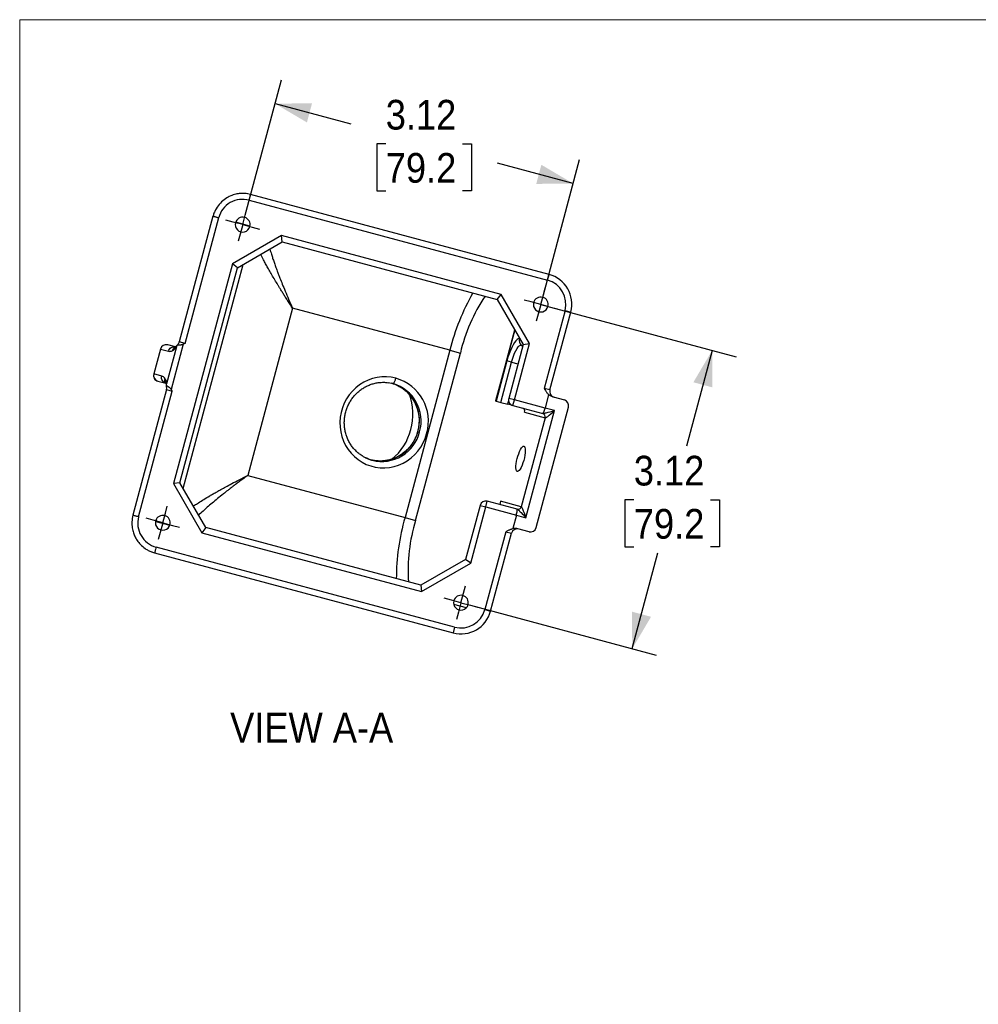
# Model space of a CAD drawing. Header units: inches. Extents: x 0 to 34, y 0 to 22.
# Tile 2 of 5: x 0 to 9.7, y 12 to 22. Entities that reach past the tile are written whole.
import ezdxf

# ---------------------------------------------------------------- set-up
doc = ezdxf.new("R2010")
doc.units = ezdxf.units.IN
doc.header["$LTSCALE"] = 2
doc.header["$MEASUREMENT"] = 0
doc.linetypes.add('SLD-Center', pattern=[0.75, 0.6, -0.05, 0.05, -0.05])
doc.linetypes.add('SLD-Solid', pattern=[0])
doc.layers.add('CENTER', color=40, linetype='SLD-Center')
doc.layers.add('SLD-DEFPOINTS', color=7, linetype='Continuous')
doc.layers.add('DIMENSIONS', color=140, linetype='SLD-Solid', lineweight=25)
doc.layers.add('TEXT', color=140, linetype='SLD-Solid', lineweight=25)
doc.styles.add('SLDTEXTSTYLE0', font='GOTHIC.TTF', dxfattribs={"width": 0.913})
doc.dimstyles.new('SLDDIMSTYLE1', dxfattribs={"dimtxt": 0.3, "dimasz": 0.36, "dimexe": 0, "dimexo": 0.0625, "dimgap": 0.075, "dimtad": 0, "dimtih": 1, "dimtoh": 1, "dimrnd": 1e-09, "dimzin": 12, "dimdsep": 46, "dimtxsty": 'SLDTEXTSTYLE0', "dimsah": 1, "dimcen": 0.09, "dimadec": 0, "dimazin": 3, "dimtfac": 1, "dimtofl": 0, "dimtmove": 0, "dimatfit": 3, "dimfxl": 0, "dimfrac": 2, "dimtolj": 1, "dimtzin": 12, "dimarcsym": 0})

# ---------------------------------------------------------------- blocks, each defined once
blk = doc.blocks.new('Block2')
at = {"color": 7, "linetype": 'SLD-Solid', "lineweight": 18}
for p in [(34, 22), (0, 0)]:
    blk.add_line(p, (0, 22), dxfattribs=at)
blk = doc.blocks.new('_D_8')
at = {"layer": 'DIMENSIONS'}
for p, q in [((2.2801, 20.0257), (2.6464, 21.393)), ((2.5817, 21.1515), (3.3461, 20.9467)), ((3.7006, 20.7454), (3.6092, 20.7454)), ((3.6092, 20.7454), (3.6092, 20.2692)), ((4.4765, 20.7454), (4.5679, 20.7454)), ((4.5679, 20.7454), (4.5679, 20.2692)), ((5.5954, 20.344), (4.831, 20.5488)), ((5.2938, 19.2182), (5.6601, 20.5855)), ((3.6092, 20.2692), (3.7006, 20.2692)), ((4.5679, 20.2692), (4.4765, 20.2692))]:
    blk.add_line(p, q, dxfattribs=at)
for points in [[(2.5817, 21.1515), (2.9036, 20.9617), (2.9553, 21.1549)], [(5.5954, 20.344), (5.2736, 20.5337), (5.2218, 20.3406)]]:
    blk.add_solid(points, dxfattribs=at)
at = {"layer": 'DIMENSIONS', "char_height": 0.3, "attachment_point": 1, "style": 'SLDTEXTSTYLE0'}
for s, insert in [('3.12', (3.7006, 21.1896)), ('79.2', (3.7006, 20.6524))]:
    blk.add_mtext(s, dxfattribs=dict(at, insert=insert))
blk = doc.blocks.new('_D_9')
at = {"layer": 'DIMENSIONS'}
for p, q in [((5.3645, 19.0957), (7.2415, 18.5928)), ((7, 18.6575), (6.7408, 17.6901)), ((6.2084, 17.1483), (6.117, 17.1483)), ((6.117, 17.1483), (6.117, 16.6721)), ((6.9842, 17.1483), (7.0756, 17.1483)), ((7.0756, 17.1483), (7.0756, 16.6721)), ((6.117, 16.6721), (6.2084, 16.6721)), ((7.0756, 16.6721), (6.9842, 16.6721)), ((6.1925, 15.6438), (6.4517, 16.6112)), ((4.557, 16.082), (6.434, 15.5791))]:
    blk.add_line(p, q, dxfattribs=at)
for points in [[(7, 18.6575), (6.8103, 18.3356), (7.0035, 18.2839)], [(6.1925, 15.6438), (6.3823, 15.9656), (6.1891, 16.0174)]]:
    blk.add_solid(points, dxfattribs=at)
at = {"layer": 'DIMENSIONS', "char_height": 0.3, "attachment_point": 1, "style": 'SLDTEXTSTYLE0'}
for s, insert in [('3.12', (6.2084, 17.5925)), ('79.2', (6.2084, 17.0553))]:
    blk.add_mtext(s, dxfattribs=dict(at, insert=insert))
blk = doc.blocks.new('SW_CENTERMARKSYMBOL_3')
at = {"layer": 'CENTER', "color": 0}
for p, q in [((0.0259, 0.0966), (0.0453, 0.169)), ((-0.0966, 0.0259), (-0.169, 0.0453)), ((0, 0), (-0.0966, 0.0259)), ((0, 0), (-0.0259, -0.0966)), ((0, 0), (0.0259, 0.0966)), ((0, 0), (0.0966, -0.0259)), ((-0.0259, -0.0966), (-0.0453, -0.169)), ((0.0966, -0.0259), (0.169, -0.0453))]:
    blk.add_line(p, q, dxfattribs=at)
blk = doc.blocks.new('SW_CENTERMARKSYMBOL_4')
at = {"layer": 'CENTER', "color": 0}
for p, q in [((0.0259, 0.0966), (0.0453, 0.169)), ((-0.0966, 0.0259), (-0.169, 0.0453)), ((0, 0), (-0.0966, 0.0259)), ((0, 0), (-0.0259, -0.0966)), ((0, 0), (0.0259, 0.0966)), ((0, 0), (0.0966, -0.0259)), ((-0.0259, -0.0966), (-0.0453, -0.169)), ((0.0966, -0.0259), (0.169, -0.0453))]:
    blk.add_line(p, q, dxfattribs=at)
blk = doc.blocks.new('SW_CENTERMARKSYMBOL_5')
at = {"layer": 'CENTER', "color": 0}
for p, q in [((0.0259, 0.0966), (0.0453, 0.169)), ((-0.0966, 0.0259), (-0.169, 0.0453)), ((0, 0), (-0.0966, 0.0259)), ((0, 0), (-0.0259, -0.0966)), ((0, 0), (0.0259, 0.0966)), ((0, 0), (0.0966, -0.0259)), ((-0.0259, -0.0966), (-0.0453, -0.169)), ((0.0966, -0.0259), (0.169, -0.0453))]:
    blk.add_line(p, q, dxfattribs=at)
blk = doc.blocks.new('SW_CENTERMARKSYMBOL_6')
at = {"layer": 'CENTER', "color": 0}
for p, q in [((0.0259, 0.0966), (0.0453, 0.169)), ((-0.0966, 0.0259), (-0.169, 0.0453)), ((0, 0), (-0.0966, 0.0259)), ((0, 0), (-0.0259, -0.0966)), ((0, 0), (0.0259, 0.0966)), ((0, 0), (0.0966, -0.0259)), ((-0.0259, -0.0966), (-0.0453, -0.169)), ((0.0966, -0.0259), (0.169, -0.0453))]:
    blk.add_line(p, q, dxfattribs=at)

msp = doc.modelspace()

# ---------------------------------------------------------------- linework, layer by layer
for p, q in [((2.334483, 20.233724), (2.302544, 20.240169)), ((5.351616, 19.425285), (2.334483, 20.233724)), ((2.318953, 20.175768), (5.336087, 19.36733)), ((1.953889, 20.014768), (1.613542, 18.744575)), ((1.671498, 18.729046), (2.011845, 19.999239)), ((2.327762, 19.914589), (2.186223, 19.952514)), ((2.646448, 19.818844), (2.150246, 19.532362)), ((4.867793, 19.223637), (2.646448, 19.818844)), ((2.654924, 19.754457), (2.646448, 19.818844)), ((2.201769, 19.492827), (2.654924, 19.754457)), ((2.654924, 19.754457), (4.828258, 19.172114)), ((2.150246, 19.532362), (1.555038, 17.311017)), ((1.652553, 17.262115), (2.259147, 19.525954)), ((2.201769, 19.492827), (2.150246, 19.532362)), ((1.619426, 17.319494), (2.201769, 19.492827)), ((5.336087, 19.36733), (5.351616, 19.425285)), ((4.828258, 19.172114), (4.867793, 19.223637)), ((5.154275, 18.727435), (4.867793, 19.223637)), ((4.828258, 19.172114), (5.089887, 18.718958)), ((5.340318, 19.102201), (5.267873, 19.121612)), ((2.75924, 19.084634), (2.306306, 17.394264)), ((4.348491, 18.658796), (2.75924, 19.084634)), ((5.512864, 19.061143), (5.301926, 18.273914)), ((5.359882, 18.258385), (5.570819, 19.045614)), ((5.512864, 19.061143), (5.570819, 19.045614)), ((5.004296, 18.867206), (4.811205, 18.146583)), ((4.81318, 18.146054), (5.005742, 18.864702)), ((1.495998, 18.713955), (1.495648, 18.714048)), ((1.574115, 18.693023), (1.495998, 18.713955)), ((1.654208, 18.719221), (1.532027, 18.263237)), ((1.593551, 18.71072), (1.596211, 18.714386)), ((1.671498, 18.729046), (1.613542, 18.744575)), ((5.089887, 18.718958), (4.943654, 18.17321)), ((5.00161, 18.157681), (5.154275, 18.727435)), ((5.059851, 18.770982), (5.050936, 18.773371)), ((5.070292, 18.711254), (5.086648, 18.706871)), ((5.089887, 18.718958), (5.154275, 18.727435)), ((1.422163, 18.671622), (1.35487, 18.420481)), ((1.423214, 18.67134), (1.355921, 18.4202)), ((1.422163, 18.671622), (1.423214, 18.67134)), ((1.423214, 18.67134), (1.503589, 18.649804)), ((1.585958, 18.69353), (1.485767, 18.319611)), ((4.348491, 18.658796), (3.895557, 16.968425)), ((4.002028, 16.939897), (4.454962, 18.630267)), ((4.348491, 18.658796), (4.454962, 18.630267)), ((4.925015, 18.550904), (4.816311, 18.145215)), ((4.863647, 18.132531), (4.972351, 18.53822)), ((4.972351, 18.53822), (4.925015, 18.550904)), ((4.972351, 18.53822), (5.036829, 18.520943)), ((1.355921, 18.4202), (1.35487, 18.420481)), ((1.436296, 18.398663), (1.355921, 18.4202)), ((1.397297, 18.346997), (1.397647, 18.346903)), ((1.397647, 18.346903), (1.47587, 18.325943)), ((3.729654, 18.331774), (3.772424, 18.322949)), ((1.484133, 18.261612), (1.143786, 16.99142)), ((1.201741, 16.975891), (1.542088, 18.246083)), ((1.484219, 18.296448), (1.483747, 18.300927)), ((1.484133, 18.261612), (1.542088, 18.246083)), ((5.359882, 18.258385), (5.301926, 18.273914)), ((5.347296, 18.211414), (5.310706, 18.074859)), ((4.811205, 18.146583), (4.81318, 18.146054)), ((4.816311, 18.145215), (4.81318, 18.146054)), ((4.816311, 18.145215), (4.863647, 18.132531)), ((4.863647, 18.132531), (4.934651, 18.113506)), ((4.934651, 18.113506), (4.943021, 18.144743)), ((4.986081, 18.099725), (4.934651, 18.113506)), ((5.00161, 18.157681), (4.943654, 18.17321)), ((4.986081, 18.099725), (5.00161, 18.157681)), ((5.310706, 18.074859), (5.00161, 18.157681)), ((5.393282, 18.187319), (5.505872, 18.15715)), ((4.986081, 18.099725), (5.287547, 18.018948)), ((5.102592, 18.032271), (5.106809, 18.048008)), ((5.102592, 18.032271), (5.311346, 17.976336)), ((5.117037, 16.967243), (5.406914, 18.04908)), ((5.220211, 16.867128), (5.546323, 18.084195)), ((5.287547, 18.018948), (5.287749, 18.018893)), ((5.406914, 18.04908), (5.310706, 18.074859)), ((5.311346, 17.976336), (5.070644, 17.078025)), ((1.619426, 17.319494), (1.555038, 17.311017)), ((1.881056, 16.866338), (1.619426, 17.319494)), ((2.306306, 17.394264), (3.895557, 16.968425)), ((1.555038, 17.311017), (1.84152, 16.814815)), ((4.711733, 17.075844), (4.727262, 17.133799)), ((5.028728, 17.053022), (4.727262, 17.133799)), ((4.861891, 17.13396), (4.852832, 17.100153)), ((5.070644, 17.078025), (4.861891, 17.13396)), ((4.653777, 17.091373), (4.507544, 16.545625)), ((4.559067, 16.50609), (4.711733, 17.075844)), ((4.653777, 17.091373), (4.711733, 17.075844)), ((4.711733, 17.075844), (5.020829, 16.993022)), ((5.02893, 17.052968), (5.028728, 17.053022)), ((1.376119, 16.929166), (1.517658, 16.891241)), ((3.895557, 16.968425), (4.002028, 16.939897)), ((5.020829, 16.993022), (4.984239, 16.856467)), ((5.020829, 16.993022), (5.117037, 16.967243)), ((1.881056, 16.866338), (1.84152, 16.814815)), ((4.054389, 16.283995), (1.881056, 16.866338)), ((4.913698, 16.825025), (4.70276, 16.037796)), ((4.913698, 16.825025), (4.971653, 16.809496)), ((5.148702, 16.824173), (5.036111, 16.854341)), ((1.84152, 16.814815), (4.062865, 16.219608)), ((4.760716, 16.022266), (4.971653, 16.809496)), ((1.33305, 16.621882), (1.363911, 16.611502)), ((4.396574, 15.861019), (1.37944, 16.669457)), ((1.363911, 16.611502), (4.381045, 15.803063)), ((4.507544, 16.545625), (4.054389, 16.283995)), ((4.559067, 16.50609), (4.507544, 16.545625)), ((4.062865, 16.219608), (4.559067, 16.50609)), ((4.054389, 16.283995), (4.062865, 16.219608)), ((4.515371, 16.056948), (4.387227, 16.091284)), ((4.70276, 16.037796), (4.760716, 16.022266)), ((4.396574, 15.861019), (4.381045, 15.803063))]:
    msp.add_line(p, q)
at = {"flags": 128}
for points in [[(5.050936, 18.773371), (5.040469, 18.773021), (5.028682, 18.766794), (5.015867, 18.754843), (5.002337, 18.737461), (4.988428, 18.715078), (4.97448, 18.688245), (4.960837, 18.657621), (4.947836, 18.623961), (4.935797, 18.588095), (4.925015, 18.550904)], [(4.972351, 18.53822), (4.981733, 18.57031), (4.992292, 18.601033), (5.003708, 18.629456), (5.015633, 18.654715), (5.027704, 18.676043), (5.039557, 18.692791), (5.050829, 18.704451), (5.061179, 18.710668), (5.070292, 18.711254)], [(5.070292, 18.711254), (5.079484, 18.702514), (5.084025, 18.697079)], [(3.802953, 18.376885), (3.756241, 18.386664), (3.708696, 18.391223), (3.660862, 18.390509), (3.613287, 18.38453), (3.566518, 18.373356), (3.521088, 18.357113), (3.47752, 18.335989), (3.436313, 18.310226), (3.397938, 18.280117), (3.362836, 18.24601), (3.331409, 18.208294), (3.304016, 18.167401), (3.280972, 18.123801), (3.262541, 18.077993), (3.248934, 18.030501), (3.240307, 17.981871), (3.236758, 17.932659), (3.238329, 17.883429), (3.245002, 17.834745), (3.2567, 17.787166), (3.273288, 17.741236), (3.294578, 17.697483), (3.320324, 17.656406), (3.350232, 17.618477), (3.38396, 17.584131), (3.42112, 17.553761), (3.461287, 17.527716), (3.504, 17.506293), (3.54877, 17.489738), (3.595085, 17.478241), (3.642413, 17.471933), (3.690211, 17.470888), (3.737933, 17.475116), (3.785031, 17.48457), (3.830966, 17.499141), (3.875211, 17.518662), (3.917259, 17.542909), (3.956629, 17.571605), (3.992868, 17.604421), (4.025563, 17.64098), (4.054338, 17.680864), (4.078863, 17.723616), (4.098858, 17.768745), (4.114093, 17.815736)], [(5.097789, 17.689329), (5.103755, 17.684923), (5.108072, 17.675457), (5.110565, 17.661319), (5.111131, 17.643089), (5.109746, 17.621511), (5.106468, 17.597471), (5.101431, 17.571951), (5.094841, 17.545997), (5.086967, 17.520672), (5.078132, 17.497011), (5.068698, 17.475985), (5.059051, 17.458453), (5.049586, 17.445133), (5.040691, 17.436571), (5.032729, 17.433118), (5.026026, 17.434914), (5.020858, 17.441886), (5.017435, 17.453748), (5.015898, 17.470016), (5.016309, 17.490022), (5.018653, 17.512949), (5.022832, 17.537857), (5.028676, 17.563726), (5.035945, 17.589498), (5.044342, 17.614117), (5.053524, 17.636576), (5.063113, 17.655955), (5.072719, 17.67146), (5.081946, 17.682457), (5.090419, 17.688496), (5.097789, 17.689329)]]:
    msp.add_lwpolyline(points, dxfattribs=at)
for centre, radius, start, end in [((2.254185, 19.929127), 0.075, 345, 165), ((2.254185, 19.929127), 0.075, 165, 345), ((5.271382, 19.125848), 0.31, 345, 75), ((5.271382, 19.125848), 0.25, 345, 75), ((6.547803, 18.112337), 2.266184, 150.2071279, 166.0464034), ((6.13302, 18.2454), 1.721628, 146.1079661, 167.0824923), ((5.267873, 19.121612), 0.075, 165, 345), ((5.267873, 19.121612), 0.075, 345, 165), ((1.480119, 18.656093), 0.06, 75, 165), ((1.480914, 18.656253), 0.059641, 75.3504248, 165.3461899), ((1.555587, 18.760104), 0.06, 314.8181736, 345), ((5.10885, 18.757342), 0.060091, 164.5300415, 230.0841318), ((1.412826, 18.404952), 0.06, 165, 255), ((1.413435, 18.404416), 0.059641, 164.6538101, 254.6495752), ((3.645492, 17.947953), 0.395305, 344.0680405, 72.6089246), ((3.7321, 18.381381), 0.070995, 304.6093081, 356.3690545), ((3.663283, 17.943293), 0.395032, 344.0524826, 73.9615718), ((3.67778, 17.940647), 0.453842, 344.0242395, 73.9898149), ((1.426177, 18.277141), 0.06, 345, 15.2643839), ((3.383715, 18.012283), 0.591956, 344.9211966, 20.0219436), ((5.417837, 18.242856), 0.06, 165, 255), ((5.00161, 18.157681), 0.06, 165, 255), ((5.489598, 18.100434), 0.059004, 344.0242395, 73.9898149), ((5.073787, 18.041351), 0.033686, 11.3982653, 74.5711098), ((3.642503, 17.934981), 0.394842, 257.3254928, 345.9975422), ((3.660234, 17.93012), 0.394576, 255.9722208, 346.0137248), ((3.384256, 18.010098), 0.590868, 309.9205605, 345.1120787), ((3.6617, 17.909625), 0.375102, 243.8083905, 254.9961262), ((4.711733, 17.075844), 0.06, 75, 165), ((1.446669, 16.915439), 0.075, 165, 345), ((1.446669, 16.915439), 0.075, 345, 165), ((5.990382, 16.353878), 2.183108, 163.6501734, 180.0962953), ((5.647703, 16.434171), 1.721628, 162.9175077, 183.8920339), ((5.029609, 16.793967), 0.06, 75, 165), ((5.162966, 16.881427), 0.059004, 256.0101851, 345.9757605), ((4.460358, 16.107923), 0.075, 165, 345), ((4.460358, 16.107923), 0.075, 345, 165), ((4.461279, 16.1025), 0.31, 255, 345), ((4.461279, 16.1025), 0.25, 255, 345)]:
    msp.add_arc(centre, radius, start, end)
for centre, major_axis, ratio, start_param, end_param in [((2.254249, 19.934287), (-0.242404, 0.064952), 0.9961947, 4.71238898, 6.28318531), ((5.303076, 18.076903), (0.015529, 0.057956), 0.1316525, 3.14159265, 4.71238898), ((5.013199, 16.995066), (0.015529, 0.057956), 0.1316525, 4.71238898, 6.28318531), ((1.444145, 16.910939), (-0.242404, 0.064952), 0.9961947, 0, 1.57079633)]:
    msp.add_ellipse(centre, major_axis=major_axis, ratio=ratio, start_param=start_param, end_param=end_param)
for points, knots in [([(2.304682, 20.240144), (2.293503, 20.241613), (2.268965, 20.244839), (2.228349, 20.244072), (2.181645, 20.236967), (2.13034, 20.220176), (2.077002, 20.191286), (2.025704, 20.147557), (1.989788, 20.099029), (1.96662, 20.053166), (1.95868, 20.02761), (1.954628, 20.01457)], [0, 0, 0, 0, 0.07433704, 0.16315631, 0.26647225, 0.3843299, 0.516588, 0.66315351, 0.82421652, 0.91029895, 1, 1, 1, 1]), ([(2.318953, 20.175768), (2.3236, 20.193108), (2.331644, 20.223128), (2.334483, 20.233724), (2.334483, 20.233724)], [0, 0, 0, 0, 0.57142857, 1, 1, 1, 1]), ([(1.954192, 20.014686), (1.954048, 20.014725), (1.95386, 20.014776), (1.954603, 20.014576), (1.954777, 20.01453)], [0, 0, 0, 0, 0.76585193, 1, 1, 1, 1]), ([(1.954777, 20.01453), (1.95538, 20.014368), (1.956717, 20.01401), (1.961658, 20.012686), (1.968797, 20.010773), (1.977848, 20.008348), (1.988335, 20.005538), (1.999833, 20.002457), (2.007841, 20.000311), (2.011845, 19.999239)], [0, 0, 0, 0, 0.12061538, 0.26717949, 0.41374359, 0.56030769, 0.70687179, 0.8534359, 1, 1, 1, 1]), ([(2.75924, 19.084634), (2.749814, 19.098872), (2.731578, 19.126416), (2.705723, 19.166103), (2.682108, 19.20283), (2.660709, 19.2366), (2.641443, 19.267435), (2.624225, 19.295359), (2.608965, 19.320397), (2.588671, 19.35397), (2.563756, 19.395761), (2.535025, 19.445238), (2.509048, 19.491215), (2.485802, 19.533648), (2.461075, 19.579946), (2.445882, 19.610346), (2.436799, 19.628522)], [0, 0, 0, 0, 0.07306488, 0.14134507, 0.20484067, 0.26355186, 0.31747888, 0.36662209, 0.41098199, 0.45055927, 0.54641774, 0.63771833, 0.72447634, 0.80670967, 0.88443933, 1, 1, 1, 1]), ([(2.528993, 19.68175), (2.534053, 19.664589), (2.542717, 19.635209), (2.557274, 19.590515), (2.571178, 19.54927), (2.586569, 19.505473), (2.601906, 19.463418), (2.616621, 19.424402), (2.633541, 19.38093), (2.655579, 19.325811), (2.684819, 19.254919), (2.719418, 19.173463), (2.745485, 19.115315), (2.75924, 19.084634)], [0, 0, 0, 0, 0.09942165, 0.17020789, 0.24359042, 0.31958507, 0.39820605, 0.45802643, 0.51537807, 0.61394456, 0.72756843, 0.85625303, 1, 1, 1, 1]), ([(1.595376, 18.714988), (1.592483, 18.710735), (1.586196, 18.701492), (1.579696, 18.69617), (1.576375, 18.694189), (1.574706, 18.693194)], [0, 0, 0, 0, 0.29777538, 0.64714548, 1, 1, 1, 1]), ([(1.585958, 18.69353), (1.586785, 18.695632), (1.588365, 18.699651), (1.590928, 18.705376), (1.592706, 18.708999), (1.593551, 18.71072)], [0, 0, 0, 0, 0.36536742, 0.69842842, 1, 1, 1, 1]), ([(1.654208, 18.719221), (1.653077, 18.718642), (1.650733, 18.717441), (1.646899, 18.715989), (1.64271, 18.714702), (1.636736, 18.71326), (1.628866, 18.711949), (1.621313, 18.711224), (1.615537, 18.710869), (1.610868, 18.710679), (1.605895, 18.710578), (1.600964, 18.710571), (1.596672, 18.710634), (1.594601, 18.710691), (1.593551, 18.71072)], [0, 0, 0, 0, 0.04861696, 0.1008412, 0.15700529, 0.21737648, 0.33966189, 0.47342355, 0.53621827, 0.60125803, 0.69698574, 0.79526225, 0.89622482, 1, 1, 1, 1]), ([(1.503589, 18.649804), (1.505622, 18.65739), (1.509144, 18.664574), (1.518637, 18.677055), (1.524603, 18.682347), (1.538077, 18.690236), (1.545579, 18.692829), (1.560983, 18.694925), (1.568879, 18.694426), (1.576374, 18.692418)], [0, 0, 0, 0, 0.25, 0.25, 0.5, 0.5, 0.75, 0.75, 1, 1, 1, 1]), ([(1.546506, 18.656055), (1.548107, 18.661009), (1.551309, 18.670913), (1.56089, 18.683092), (1.56903, 18.690626), (1.574271, 18.69279), (1.574788, 18.693003)], [0, 0, 0, 0, 0.32171695, 0.64322453, 0.96479623, 1, 1, 1, 1]), ([(1.54653, 18.656154), (1.552364, 18.65925), (1.558501, 18.663376), (1.56824, 18.672079), (1.571579, 18.675409), (1.578521, 18.683294), (1.582114, 18.687794), (1.585958, 18.69353)], [0, 0, 0, 0, 0.5, 0.5, 0.75, 0.75, 1, 1, 1, 1]), ([(1.478022, 18.325366), (1.470528, 18.327374), (1.46344, 18.33089), (1.451148, 18.340407), (1.445948, 18.346405), (1.438223, 18.359973), (1.435702, 18.367539), (1.433722, 18.383094), (1.434264, 18.391077), (1.436296, 18.398663)], [0, 0, 0, 0, 0.25, 0.25, 0.5, 0.5, 0.75, 0.75, 1, 1, 1, 1]), ([(1.476343, 18.325642), (1.476, 18.326087), (1.472537, 18.330578), (1.469277, 18.341189), (1.467096, 18.356523), (1.469257, 18.366702), (1.470338, 18.371791)], [0, 0, 0, 0, 0.03534262, 0.3568516, 0.6784247, 1, 1, 1, 1]), ([(1.485767, 18.319611), (1.484869, 18.334213), (1.480002, 18.352636), (1.473569, 18.366287), (1.470267, 18.371548)], [0.191739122, 0.191739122, 0.191739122, 0.191739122, 0.444582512, 0.670652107, 0.670652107, 0.670652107, 0.670652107]), ([(1.47619, 18.325528), (1.477122, 18.323759), (1.47898, 18.320235), (1.482101, 18.312887), (1.482857, 18.301533), (1.483202, 18.296346)], [0, 0, 0, 0, 0.35362315, 0.70474475, 1, 1, 1, 1]), ([(1.483748, 18.300927), (1.483951, 18.303863), (1.484391, 18.310201), (1.485286, 18.316325), (1.485767, 18.319611)], [0, 0, 0, 0, 0.46332535, 1, 1, 1, 1]), ([(3.497063, 17.573166), (3.487956, 17.577715), (3.466488, 17.588437), (3.435221, 17.610078), (3.403371, 17.637011), (3.37464, 17.66751), (3.349274, 17.701042), (3.327585, 17.737265), (3.309815, 17.775748), (3.296166, 17.816049), (3.286792, 17.857703), (3.281796, 17.900234), (3.281232, 17.943152), (3.285102, 17.985967), (3.293361, 18.028189), (3.30591, 18.069338), (3.322603, 18.108943), (3.343247, 18.146553), (3.367604, 18.181742), (3.395396, 18.214109), (3.426306, 18.243288), (3.459982, 18.268949), (3.496043, 18.290798), (3.53408, 18.30859), (3.573663, 18.322109), (3.614349, 18.331242), (3.655651, 18.335707), (3.694455, 18.336068), (3.719086, 18.332782), (3.730055, 18.331319)], [0, 0, 0, 0, 0.0279008, 0.06576741, 0.10361276, 0.14142997, 0.17921431, 0.21696324, 0.25467628, 0.29235467, 0.33000105, 0.36761906, 0.40521304, 0.44278778, 0.48034835, 0.51790001, 0.55544759, 0.59299544, 0.63054922, 0.6681147, 0.70569761, 0.74330353, 0.78093765, 0.81860439, 0.85630706, 0.8940474, 0.93182516, 0.96963783, 1, 1, 1, 1]), ([(3.767503, 18.323693), (3.778525, 18.320338), (3.79418, 18.315573), (3.808825, 18.30827), (3.81316, 18.306109)], [0, 0, 0, 0, 0.70402713, 1, 1, 1, 1]), ([(1.532027, 18.263237), (1.531358, 18.264273), (1.529964, 18.266434), (1.527426, 18.269557), (1.524478, 18.272748), (1.520089, 18.276946), (1.514043, 18.281953), (1.507178, 18.286871), (1.500952, 18.290956), (1.495614, 18.294237), (1.490838, 18.29702), (1.486706, 18.299327), (1.484739, 18.300391), (1.483747, 18.300927)], [0, 0, 0, 0, 0.0472251, 0.09844684, 0.15408949, 0.21455093, 0.33430719, 0.4649856, 0.56832794, 0.67341667, 0.78037026, 0.88923655, 1, 1, 1, 1]), ([(3.81316, 18.306109), (3.821326, 18.30239), (3.842059, 18.292949), (3.873029, 18.273085), (3.905826, 18.247392), (3.935615, 18.217996), (3.962148, 18.185452), (3.985096, 18.15008), (4.004203, 18.112307), (4.01925, 18.072563), (4.030069, 18.031309), (4.03654, 17.989018), (4.03859, 17.946175), (4.036201, 17.903271), (4.029403, 17.860796), (4.018276, 17.819235), (4.002951, 17.779062), (3.983605, 17.740735), (3.960461, 17.70469), (3.933785, 17.671336), (3.903882, 17.641051), (3.87109, 17.614178), (3.835784, 17.591024), (3.798361, 17.571847), (3.759247, 17.556884), (3.718878, 17.546247), (3.677735, 17.540291), (3.640921, 17.538468), (3.618141, 17.540598), (3.609085, 17.541444)], [0, 0, 0, 0, 0.02482401, 0.06302801, 0.10121331, 0.13937233, 0.17749953, 0.21559163, 0.25364747, 0.29166776, 0.32965474, 0.36761179, 0.40554306, 0.44345327, 0.48134745, 0.51923084, 0.55710888, 0.59498531, 0.63286579, 0.67075612, 0.7086621, 0.74658945, 0.78454356, 0.82252919, 0.8605501, 0.89860862, 0.93670523, 0.97483816, 1, 1, 1, 1]), ([(5.301926, 18.273914), (5.305813, 18.26714), (5.312282, 18.255869), (5.321809, 18.241424), (5.329847, 18.230237), (5.338039, 18.220295), (5.344215, 18.21437), (5.347296, 18.211414)], [0, 0, 0, 0, 0.30205212, 0.5026273, 0.66912451, 0.83492349, 1, 1, 1, 1]), ([(5.393282, 18.187319), (5.391608, 18.187805), (5.388153, 18.188809), (5.382941, 18.190792), (5.377509, 18.193171), (5.371867, 18.195983), (5.36601, 18.199216), (5.359943, 18.202876), (5.353654, 18.20695), (5.349452, 18.209899), (5.347296, 18.211414)], [0, 0, 0, 0, 0.100361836, 0.207210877, 0.320885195, 0.441665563, 0.569786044, 0.705442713, 0.848800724, 1, 1, 1, 1]), ([(5.406914, 18.04908), (5.375748, 18.038846), (5.334563, 18.026921), (5.298749, 18.019171), (5.289993, 18.018292), (5.287749, 18.018893)], [0, 0, 0, 0, 0.8975979, 1.12199738, 1.57079633, 1.57079633, 1.57079633, 1.57079633]), ([(5.311346, 17.976336), (5.313717, 17.985187), (5.312555, 17.994926), (5.303819, 18.010683), (5.296298, 18.016603), (5.287749, 18.018893)], [0, 0, 0, 0, 0.5, 0.5, 1, 1, 1, 1]), ([(5.311346, 17.976336), (5.31359, 17.975735), (5.321121, 17.978823), (5.350345, 17.998457), (5.382808, 18.026112), (5.406914, 18.04908)], [0, 0, 0, 0, 0.44879895, 0.67319843, 1.57079633, 1.57079633, 1.57079633, 1.57079633]), ([(3.564592, 17.547311), (3.558139, 17.549177), (3.538453, 17.554872), (3.515645, 17.563172), (3.500269, 17.571442), (3.497063, 17.573166)], [0, 0, 0, 0, 0.2784944, 0.84952986, 1, 1, 1, 1]), ([(3.609085, 17.541444), (3.60439, 17.541723), (3.587387, 17.542733), (3.570772, 17.546482), (3.558745, 17.549196)], [0, 0, 0, 0, 0.276148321, 1, 1, 1, 1]), ([(1.755076, 17.084541), (1.759065, 17.087222), (1.775466, 17.098249), (1.8103, 17.120521), (1.861432, 17.152339), (1.906512, 17.179217), (1.939345, 17.198335), (1.9573, 17.208685), (1.97582, 17.219256), (1.994908, 17.230047), (2.014568, 17.241059), (2.043803, 17.257279), (2.086629, 17.280788), (2.14764, 17.313449), (2.221835, 17.352012), (2.276818, 17.379514), (2.306306, 17.394264)], [0, 0, 0, 0, 0.02800889, 0.11516398, 0.22528323, 0.34425558, 0.37689124, 0.41013885, 0.44399917, 0.47847294, 0.51356086, 0.54926359, 0.63322468, 0.73633369, 0.85859227, 1, 1, 1, 1]), ([(2.306306, 17.394264), (2.292358, 17.384241), (2.265374, 17.364851), (2.226911, 17.336605), (2.191583, 17.310318), (2.159354, 17.286025), (2.130135, 17.26375), (2.103857, 17.243498), (2.080443, 17.225259), (2.045201, 17.197461), (1.999473, 17.160513), (1.945142, 17.115223), (1.896813, 17.073549), (1.850665, 17.032542), (1.823055, 17.006317), (1.808319, 16.992321)], [0, 0, 0, 0, 0.07332735, 0.14185282, 0.20557652, 0.26449862, 0.31861937, 0.36793911, 0.41245836, 0.45217782, 0.57170236, 0.68409024, 0.78937323, 0.88759003, 1, 1, 1, 1]), ([(5.02893, 17.052968), (5.037479, 17.050677), (5.046952, 17.052044), (5.062396, 17.061321), (5.068273, 17.069174), (5.070644, 17.078025)], [0, 0, 0, 0, 0.5, 0.5, 1, 1, 1, 1]), ([(5.02893, 17.052968), (5.031174, 17.052366), (5.040657, 17.045575), (5.071423, 17.01655), (5.100632, 16.985578), (5.117037, 16.967243)], [-1.57079633, -1.57079633, -1.57079633, -1.57079633, -1.12199738, -0.67319843, 0, 0, 0, 0]), ([(5.117037, 16.967243), (5.109993, 16.9912), (5.096328, 17.03151), (5.079516, 17.068917), (5.072888, 17.077424), (5.070644, 17.078025)], [-1.57079633, -1.57079633, -1.57079633, -1.57079633, -0.8975979, -0.44879895, 0, 0, 0, 0]), ([(1.144525, 16.991222), (1.140049, 16.968836), (1.131634, 16.926752), (1.135791, 16.866259), (1.148032, 16.815698), (1.165711, 16.773331), (1.188956, 16.733601), (1.22207, 16.692575), (1.260889, 16.659735), (1.300107, 16.635529), (1.323022, 16.625875), (1.334903, 16.620868)], [0, 0, 0, 0, 0.14960726, 0.2812532, 0.39499566, 0.49077778, 0.58225973, 0.69706596, 0.83623496, 0.91508435, 1, 1, 1, 1]), ([(1.144673, 16.991182), (1.144499, 16.991229), (1.143756, 16.991428), (1.143945, 16.991377), (1.144089, 16.991339)], [0, 0, 0, 0, 0.234172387, 1, 1, 1, 1]), ([(1.201741, 16.975891), (1.197737, 16.976964), (1.18973, 16.979109), (1.178231, 16.98219), (1.167744, 16.985), (1.158693, 16.987425), (1.151555, 16.989338), (1.146613, 16.990662), (1.145277, 16.99102), (1.144673, 16.991182)], [0, 0, 0, 0, 0.14656462, 0.29312924, 0.43969386, 0.58625847, 0.73282309, 0.87938771, 1, 1, 1, 1]), ([(4.913698, 16.825025), (4.9185, 16.827753), (4.927672, 16.832964), (4.941057, 16.839921), (4.953348, 16.845774), (4.964571, 16.850462), (4.974699, 16.854112), (4.981206, 16.855718), (4.984239, 16.856467)], [0, 0, 0, 0, 0.21380199, 0.40834429, 0.5838545, 0.74064315, 0.87914672, 1, 1, 1, 1]), ([(5.036111, 16.854341), (5.034098, 16.854837), (5.030106, 16.855822), (5.024064, 16.856794), (5.01809, 16.857438), (5.012197, 16.857767), (5.006403, 16.857838), (5.000714, 16.857699), (4.995132, 16.857395), (4.989652, 16.856976), (4.986034, 16.856636), (4.984239, 16.856467)], [0, 0, 0, 0, 0.11934123, 0.23659879, 0.35174464, 0.46477462, 0.5757114, 0.68460634, 0.79154051, 0.89662488, 1, 1, 1, 1]), ([(1.37944, 16.669457), (1.377408, 16.661871), (1.375376, 16.654288), (1.37162, 16.64027), (1.369897, 16.633841), (1.367022, 16.623112), (1.365871, 16.618817), (1.364315, 16.61301), (1.363911, 16.611502), (1.363911, 16.611502)], [0, 0, 0, 0, 0.25, 0.25, 0.5, 0.5, 0.75, 0.75, 1, 1, 1, 1])]:
    msp.add_open_spline(points, degree=3, knots=knots)
for points in [[(2.186223, 19.952514), (2.184008, 19.944117), (2.181761, 19.93593), (2.179215, 19.926995)], [(1.671498, 18.729046), (1.665996, 18.725869), (1.660198, 18.722517), (1.654208, 18.719221)], [(1.503589, 18.649804), (1.516434, 18.646362), (1.530607, 18.647601), (1.546506, 18.656055)], [(1.470338, 18.371791), (1.460823, 18.387019), (1.449074, 18.395239), (1.436296, 18.398663)], [(1.542088, 18.246083), (1.538912, 18.251585), (1.535567, 18.257387), (1.532027, 18.263237)], [(1.38281, 16.954771), (1.380547, 16.945759), (1.378399, 16.937546), (1.376119, 16.929166)]]:
    msp.add_open_spline(points, degree=3)

# ---------------------------------------------------------------- block references
at = {"layer": 'CENTER'}
for name, p in [('SW_CENTERMARKSYMBOL_3', (2.254185, 19.929127)), ('SW_CENTERMARKSYMBOL_4', (5.267873, 19.121612)), ('SW_CENTERMARKSYMBOL_6', (1.446669, 16.915439)), ('SW_CENTERMARKSYMBOL_5', (4.460358, 16.107923))]:
    msp.add_blockref(name, p, dxfattribs=at)
at = {"layer": 'SLD-DEFPOINTS'}
msp.add_blockref('Block2', (0, 0), dxfattribs=at)

# ---------------------------------------------------------------- texts
at = {"layer": 'TEXT', "insert": (2.951539, 14.995025), "char_height": 0.3, "attachment_point": 2, "style": 'SLDTEXTSTYLE0'}
msp.add_mtext('VIEW A-A', dxfattribs=at)

# ---------------------------------------------------------------- dimensions: what is measured, and where the dimension line sits
at = {"layer": 'DIMENSIONS'}
for base, p1, p2, angle, picture, middle in [((5.595405, 20.343977), (2.254185, 19.929127), (5.267873, 19.121612), 345, '_D_8', (4.08856, 20.747734)), ((6.192526, 15.64379), (5.267873, 19.121612), (4.460358, 16.107923), 75, '_D_9', (6.596284, 17.150635))]:
    dim = msp.add_linear_dim(base=base, p1=p1, p2=p2, angle=angle, dimstyle='SLDDIMSTYLE1', dxfattribs=at)
    dim.commit()
    dim.dimension.update_dxf_attribs({"geometry": picture, "text_midpoint": middle, "dimtype": 160})

doc.saveas('drawing.dxf')
